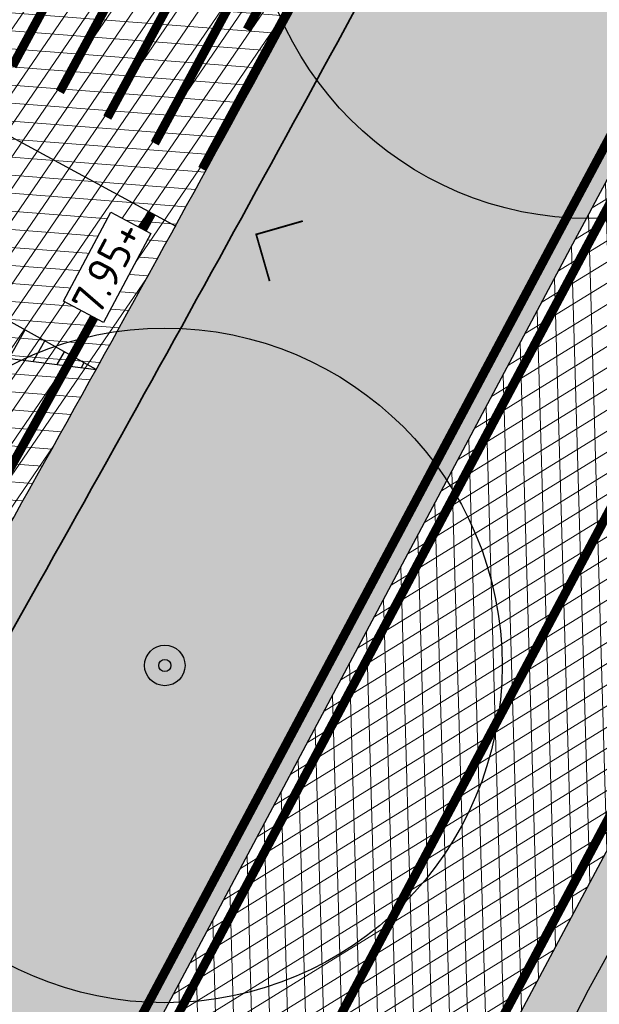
# Model space of a CAD drawing. Header units: metres. Extents: x 157685 to 160831, y 403691 to 406312.
# Tile 87 of 134: x 159809.5 to 159815.94, y 404999.41 to 405010.35. Entities that reach past the tile are written whole.
import ezdxf

# ---------------------------------------------------------------- set-up
doc = ezdxf.new("R2010")
doc.units = ezdxf.units.M
doc.linetypes.add('VW-1-3_STREEP', pattern=[4, 1, -3])
doc.linetypes.add('VW-30-270_STREEP', pattern=[3, 0.3, -2.7])
doc.layers.get('Defpoints').update_dxf_attribs({"color": 171})
for name, color, linetype, lineweight in [('B-WE-GR-BOOM-S (ingemeten)', 90, 'Continuous', 25), ('N-WE-GR-DOORWORTELBARE RUIMTE-G', 80, 'Continuous', 35), ('N-WE-GR-GRAS-A', 62, 'Continuous', 18), ('N-WE-GW-HOOGTE_AFWERKHOOGTE-T25', 7, 'Continuous', 25), ('N-WE-VH-GESLOTENVERHARDING_ASFALT-A-200', 253, 'Continuous', 18), ('N-WE-VH-HALFVERHARDING_GRASBETONSTEEN-A-200', 132, 'Continuous', 18), ('N-WE-VH-HALFVERHARDING_GRASBETONSTEEN-G', 7, 'Continuous', 35), ('N-WE-VH-KANTVERHARDING-G', 7, 'Continuous', 30), ('N-WE-VH-PLATEAU_TALUD-S', 7, 'Continuous', 25), ('N-WE-VH-VERHARDING_ASFALT-A', 252, 'Continuous', 18), ('N-WE-VW-MARKERING_LANGS_STREEP_13_010-G', 7, 'VW-1-3_STREEP', 13), ('N-WE-VW-MARKERING_LANGS_STREEP_30270_010-G', 7, 'VW-30-270_STREEP', 13), ('N-WE-VW-MARKERING_LANGS_STREEP_DOORGETROKKEN_010-G', 7, 'Continuous', 13)]:
    doc.layers.add(name, color=color, linetype=linetype, lineweight=lineweight)
doc.layers.add('Iv-a-afwateringsprofiel', color=5, linetype='Continuous')
doc.styles.add('NLCS-ISO-M200-T18', font='NLCS-ISO.TTF', dxfattribs={"height": 0.36})
pattern_1 = [(0, (0, 0), (1, 1), [0.12, -0.8]), (45, (0.4, 0.2), (-0.1131370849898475, 1.866761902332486), [0.12, -0.8]), (29.99999999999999, (0.08, 0.12), (0.2274613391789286, 1.286025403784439), [0.12, -0.8]), (15, (0.32, 0.48), (0.3856270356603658, 0.7244941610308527), [0.12, -0.8]), (135, (0.16, 2), (-0.02828427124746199, -0.6505382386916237), [0.12, -0.8]), (150, (1.2, 0.4), (0.2156921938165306, -0.5864101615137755), [0.12, -0.8]), (165, (0.24, 0.04), (0.1434520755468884, -0.7010146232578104), [0.12, -0.8]), (85, (0.4, 0.4), (-0.872677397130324, 1.040016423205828), [0.12, -0.8]), (99.99999999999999, (0, 0), (-1.112117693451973, 0.7787131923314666), [0.12, -0.7999999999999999])]

# ---------------------------------------------------------------- blocks, each defined once
blk = doc.blocks.new('*U72')
for points, const_width in [([(-0.04764860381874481, -0.08791820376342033), (-4.443558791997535, 2.294511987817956)], 0.1999999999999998), ([(-5.455014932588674, 0.1128564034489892), (-4.311689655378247, 2.223024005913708)], 0.09999999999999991), ([(-4.429059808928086, 1.376658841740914), (-4.047951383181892, 2.080048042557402)], 0.09999999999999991), ([(-4.927505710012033, -0.1730352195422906), (-3.784180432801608, 1.937132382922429)], 0.09999999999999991), ([(-3.901550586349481, 1.090767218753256), (-3.520442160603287, 1.794156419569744)], 0.09999999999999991), ([(-4.399996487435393, -0.4589268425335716), (-3.256671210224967, 1.651240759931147)], 0.09999999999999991), ([(-3.374041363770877, 0.8048755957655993), (-2.992932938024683, 1.508264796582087)], 0.09999999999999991), ([(-3.872487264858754, -0.7448184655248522), (-2.729161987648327, 1.365349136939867)], 0.09999999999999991), ([(-2.846532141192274, 0.518983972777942), (-2.465423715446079, 1.222373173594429)], 0.09999999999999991), ([(-3.344978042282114, -1.030710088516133), (-2.201652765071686, 1.079457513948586)], 0.09999999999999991), ([(-2.31902291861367, 0.2330923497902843), (-1.937914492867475, 0.9364815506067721)], 0.09999999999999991), ([(-2.817468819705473, -1.316601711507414), (-1.674143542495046, 0.7935658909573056)], 0.09999999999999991), ([(-1.791513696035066, -0.05279927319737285), (-1.410405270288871, 0.6505899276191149)], 0.09999999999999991), ([(-2.289959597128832, -1.602493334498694), (-1.146634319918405, 0.5076742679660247)], 0.09999999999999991), ([(-1.264004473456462, -0.3386908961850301), (-0.8828960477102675, 0.3646983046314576)], 0.09999999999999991), ([(-1.762450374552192, -1.888384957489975), (-0.6191250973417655, 0.2217826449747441)], 0.09999999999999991), ([(-0.7364952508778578, -0.6245825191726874), (-0.3553868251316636, 0.07880668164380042)], 0.09999999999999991), ([(-1.234941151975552, -2.174276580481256), (-0.09161587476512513, -0.06410897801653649)], 0.09999999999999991)]:
    blk.add_lwpolyline(points, dxfattribs=dict(const_width=const_width))
for points in [[(0, 0), (-4.395910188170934, 2.382430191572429)], [(-1.524519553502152, -2.81352328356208), (-5.920552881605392, -0.4311043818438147)]]:
    blk.add_lwpolyline(points)
blk = doc.blocks.new('SGR-BOOM_01')
at = {"ltscale": 0.1}
h = blk.add_hatch(color=256, dxfattribs=at)
edge = h.paths.add_edge_path()
edge.add_arc((7.366995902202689e-12, -5.115907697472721e-12), 0.15, 0, 360)
for centre, radius in [((0, 0), 2.5), ((7.366995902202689e-12, -5.115907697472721e-12), 0.04499999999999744)]:
    blk.add_circle(centre, radius)
blk.add_circle((7.366995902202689e-12, -5.115907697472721e-12), 0.15, dxfattribs=at)
blk = doc.blocks.new('*U874')
h = blk.add_hatch()
h.set_pattern_fill('AMO-BODEM_LEEM', color=256, scale=0.1, angle=135, pattern_type=2)
h.set_pattern_definition([(270, (-0.4999999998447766, -0.5295081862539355), (0.25, -5.551115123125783e-17), [])])
h.paths.add_polyline_path([(2.500000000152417, 0), (2.500000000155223, 1.000000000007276), (0, 0)])
h = blk.add_hatch()
h.set_pattern_fill('AMO-BODEM_LEEM', color=256, scale=0.1, angle=135, pattern_type=2)
h.set_pattern_definition([(270, (-1.499999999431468, -0.5295081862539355), (0.25, -5.551115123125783e-17), [])])
h.paths.add_polyline_path([(2.500000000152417, 0), (2.500000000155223, 1.000000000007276), (5.000000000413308, 0)])
for points in [[(2.500000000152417, 0), (2.500000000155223, 1.000000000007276), (0, 0)], [(2.500000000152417, 0), (2.500000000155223, 1.000000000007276), (5.000000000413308, 0)]]:
    blk.add_lwpolyline(points, close=True)

msp = doc.modelspace()

# ---------------------------------------------------------------- hatches: boundary and pattern name
at = {"layer": 'N-WE-GR-GRAS-A'}
h = msp.add_hatch(dxfattribs=at)
h.set_pattern_fill('AGR-GRAS_01-SO', color=256, scale=0.04, pattern_type=2)
h.set_pattern_definition(pattern_1)
h.paths.add_polyline_path([(159947.8480232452, 405248.5197582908, 0.405894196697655), (159943.9963303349, 405246.8913364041, -0.02247269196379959), (159914.6133930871, 405185.2143397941), (159834.087039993, 405034.0711958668, -0.005446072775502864), (159828.8246266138, 405024.4480227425), (159824.0115389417, 405015.8698070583, 0.005527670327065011), (159818.7089963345, 405006.1694910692), (159804.5859618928, 404979.6405398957, 0.05550154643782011), (159802.9510267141, 404975.5270516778), (159802.7037713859, 404974.6246129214, -0.1055589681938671), (159798.1917326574, 404965.9102367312), (159797.9894941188, 404965.66424889), (159801.2993328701, 404963.0766571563), (159803.4982866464, 404968.2081257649), (159805.123, 404975.672), (159805.3566544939, 404977.1680057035), (159806.0768332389, 404979.1208073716), (159808.1428506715, 404983.3803700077), (159813.9034474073, 404994.2923969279), (159823.434, 405011.915), (159826.4851087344, 405017.4938640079), (159834.3457042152, 405031.9490872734), (159842.820580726, 405047.6050551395), (159852.8457538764, 405066.2756003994), (159860.5369566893, 405080.651914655), (159862.171, 405083.398), (159863.044, 405083.998), (159863.964, 405083.981), (159866.285, 405087.879), (159865.815, 405088.069), (159865.372, 405089.004), (159865.669, 405090.71), (159867.9746014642, 405094.9288151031), (159873.7270684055, 405105.4901040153), (159879.553055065, 405116.2642487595), (159884.8916839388, 405126.1371104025), (159888.6950492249, 405132.9843372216), (159892.689, 405140.154), (159893.843, 405139.449), (159895.973, 405143.646), (159894.866, 405144.519), (159903.7778467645, 405161.353507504), (159912.3515452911, 405177.5492518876), (159920.630907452, 405193.0924523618), (159930.3511431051, 405211.3255466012), (159931.1391447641, 405213.0938378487), (159932.8931217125, 405217.14909361), (159935.5026393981, 405223.1823893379), (159940.4574736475, 405234.8870829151), (159945.19, 405246.771), (159948.338, 405246.025), (159948.699, 405245.033), (159952.5023399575, 405246.7082795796)])
h = msp.add_hatch(dxfattribs=at)
h.set_pattern_fill('AGR-GRAS_01-SO', color=256, scale=0.04, pattern_type=2)
h.set_pattern_definition(pattern_1)
h.paths.add_polyline_path([(159799.5754339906, 404976.4519158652, -0.05550154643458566), (159801.4964828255, 404981.2852645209), (159815.6195172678, 405007.8142156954, -0.003457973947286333), (159818.9346156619, 405013.9388598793, 0.4117908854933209), (159818.161011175, 405016.6472372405), (159816.9072270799, 405017.3507136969), (159814.9835248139, 405013.740039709, -0.005464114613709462), (159809.7075254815, 405004.0928493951), (159802.4735925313, 404991.2022168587, -0.037727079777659), (159793.8709921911, 404978.2647071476, 0.4179620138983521), (159795.2317634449, 404967.8211425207), (159795.4881457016, 404968.1329867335, 0.1055589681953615), (159799.3281786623, 404975.5494771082)])
at = {"layer": 'N-WE-VH-GESLOTENVERHARDING_ASFALT-A-200', "true_color": 0xcf7363}
h = msp.add_hatch(dxfattribs=at)
h.set_pattern_fill('AVH-ASFALT-SO', color=23, scale=0.2, pattern_type=2)
h.set_pattern_definition([(31.64993266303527, (159085.9115677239, 404918.0168982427), (-0.1049455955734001, 0.1702539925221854), []), (91.64993266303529, (159085.9115677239, 404918.0168982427), (-0.1999170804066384, -0.00575855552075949), [])])
edge = h.paths.add_edge_path()
edge.add_arc((159243.5186586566, 405542.7615638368), 760.4000000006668, 337.7059771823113, 338.740321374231)
edge.add_line((159952.1708772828, 405267.0439673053), (159995.4326285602, 405378.2357679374))
edge.add_line((159995.4326285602, 405378.2357679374), (159992.7713508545, 405381.0483546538))
edge.add_line((159992.7713508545, 405381.0483546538), (159948.9090640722, 405268.3130514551))
edge.add_arc((159243.5186586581, 405542.7615638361), 756.8999999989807, 331.9521103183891, 338.74032137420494, ccw=False)
edge.add_line((159911.5244509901, 405186.8600726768), (159830.9980978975, 405035.7169287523))
edge.add_arc((159389.7206554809, 405270.8216263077), 499.9999999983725, 330.7039747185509, 331.95211031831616, ccw=False)
edge.add_line((159825.7722653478, 405026.1606495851), (159822.5813815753, 405020.4736371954))
edge.add_arc((159820.8371751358, 405021.4522811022), 2.000000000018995, 240.7039747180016, 330.70397471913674, ccw=False)
edge.add_line((159819.8585312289, 405019.7080746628), (159818.0299644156, 405020.7340517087))
edge.add_line((159818.0299644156, 405020.7340517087), (159816.3838409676, 405017.6443765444))
edge.add_line((159816.3838409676, 405017.6443765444), (159818.161011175, 405016.6472372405))
edge.add_arc((159817.1823672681, 405014.903030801), 1.999999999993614, -28.82169555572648, 60.70397471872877, ccw=False)
edge.add_arc((160260.0631488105, 404771.2088303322), 503.500000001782, 151.1783044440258, 151.9708105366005)
edge.add_line((159815.6195172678, 405007.8142156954), (159801.4964828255, 404981.2852645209))
edge.add_arc((159822.2401279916, 404970.2421134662), 23.49999999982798, 151.9708105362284, 164.677791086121)
edge.add_line((159799.5754339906, 404976.4519158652), (159799.3281786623, 404975.5494771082))
edge.add_arc((159780.0390773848, 404980.83441532), 19.99999999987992, 320.5747175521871, 344.67779108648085, ccw=False)
edge.add_line((159795.4881457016, 404968.1329867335), (159794.8501385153, 404967.3569624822))
edge.add_line((159794.8501385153, 404967.3569624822), (159797.6083362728, 404965.2006369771))
edge.add_line((159797.6083362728, 404965.2006369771), (159798.1917326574, 404965.9102367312))
edge.add_arc((159780.0390773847, 404980.83441532), 23.5000000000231, 320.574717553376, 344.6777910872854)
edge.add_line((159802.7037713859, 404974.6246129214), (159802.9510267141, 404975.5270516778))
edge.add_arc((159822.2401279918, 404970.2421134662), 19.99999999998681, 151.9708105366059, 164.6777910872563, ccw=False)
edge.add_line((159804.5859618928, 404979.6405398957), (159818.7089963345, 405006.1694910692))
edge.add_arc((160260.0631488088, 404771.2088303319), 500.000000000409, 150.7039747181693, 151.9708105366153, ccw=False)
edge.add_line((159824.0115389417, 405015.8698070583), (159828.8246266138, 405024.4480227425))
edge.add_arc((159389.7206554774, 405270.8216263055), 503.5000000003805, 330.7039747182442, 331.9521103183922)
edge.add_line((159834.087039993, 405034.0711958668), (159914.6133930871, 405185.2143397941))
edge.add_arc((159243.5186586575, 405542.7615638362), 760.3999999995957, 331.952110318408, 337.1016051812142)
edge.add_arc((159946.7599192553, 405245.724041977), 3.000000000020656, 68.73381308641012, 157.1016051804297, ccw=False)
edge.add_line((159947.8480232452, 405248.5197582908), (159952.5023399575, 405246.7082795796))
edge.add_line((159952.5023399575, 405246.7082795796), (159953.246, 405248.619))
edge.add_line((159953.246, 405248.619), (159948.7658612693, 405250.3627028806))
edge.add_arc((159949.8539733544, 405253.1584160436), 2.999999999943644, 157.7059771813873, 248.733647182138, ccw=False)
at = {"layer": 'N-WE-VH-HALFVERHARDING_GRASBETONSTEEN-A-200'}
h = msp.add_hatch(dxfattribs=at)
h.set_pattern_fill('AVH-GRASBETONSTEEN_02-SO', color=256, scale=0.2, pattern_type=2)
h.set_pattern_definition([(45, (0, 0), (-0.1979898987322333, 0.1979898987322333), [0.14, -0.14]), (135, (0, 0), (-0.1979898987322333, -0.1979898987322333), [0.14, -0.14]), (45, (-0.098994, 0.098994), (-0.1979898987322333, 0.1979898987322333), [0.14, -0.14]), (135, (0.098994, 0.098994), (-0.1979898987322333, -0.1979898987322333), [0.14, -0.14])])
h.paths.add_polyline_path([(159818.0299644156, 405020.7340517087), (159818.5533505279, 405020.4403888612), (159858.5821423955, 405095.5720348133), (159858.101704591, 405095.9463090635)])
edge = h.paths.add_edge_path()
edge.add_line((159816.9072270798, 405017.3507136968), (159816.3838409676, 405017.6443765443))
edge.add_line((159816.3838409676, 405017.6443765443), (159814.4539918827, 405014.0221653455))
edge.add_arc((159370.9701622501, 405250.3023863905), 502.500000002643, 330.69983995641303, 331.9521103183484, ccw=False)
edge.add_line((159809.1842847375, 405004.3864803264), (159801.9503517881, 404991.4958477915))
edge.add_arc((159712.5633914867, 405041.6577987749), 102.4999999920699, 322.0575289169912, 330.69983995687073, ccw=False)
edge.add_arc((159799.7068432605, 404973.714669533), 7.999999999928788, 142.05752891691, 232.6236210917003)
edge.add_line((159794.8504570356, 404967.3573499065), (159795.2312963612, 404967.820574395))
edge.add_line((159795.2312963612, 404967.820574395), (159795.1491304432, 404967.8848107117))
edge.add_arc((159799.7068432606, 404973.7146695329), 7.400000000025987, 142.0575289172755, 231.9821358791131, ccw=False)
edge.add_arc((159712.5633914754, 405041.6577987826), 103.1000000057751, 322.0575289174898, 330.6998399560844)
edge.add_line((159802.4735925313, 404991.2022168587), (159809.7075254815, 405004.0928493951))
edge.add_arc((159370.9701619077, 405250.3023865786), 503.1000003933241, 330.6998399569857, 331.9521103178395)
edge.add_line((159814.9835248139, 405013.740039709), (159816.9072270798, 405017.3507136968))
at = {"layer": 'N-WE-VH-VERHARDING_ASFALT-A'}
h = msp.add_hatch(dxfattribs=at)
h.set_pattern_fill('AVH-ASFALT', color=256, scale=0.2, angle=90, pattern_type=2)
h.set_pattern_definition([(355.6069263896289, (158844.5507043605, 404349.5946988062), (0.01531969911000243, 0.199412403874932), []), (55.60692638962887, (158844.5507043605, 404349.5946988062), (-0.1650363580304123, 0.112973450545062), [])])
h.paths.add_polyline_path([(159809.1842847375, 405004.3864803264, 0.003682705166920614), (159812.7591361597, 405010.8681521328), (159808.3632259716, 405013.2505823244, -0.003682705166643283), (159804.8239452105, 405006.8334047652), (159797.5900122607, 404993.9427722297, -0.03772707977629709), (159789.4546724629, 404981.707978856), (159793.3978150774, 404978.6336291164, 0.03772707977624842), (159801.9503517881, 404991.4958477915)])

# ---------------------------------------------------------------- linework, layer by layer
at = {"color": 210, "const_width": 0.02}
msp.add_lwpolyline([(159812.272999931, 405007.4482036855), (159812.123923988, 405007.9672184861), (159812.6429387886, 405008.1162944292)], dxfattribs=at)
at = {"layer": 'Defpoints'}
msp.add_lwpolyline([(159642.5019089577, 404787.4039053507), (159653.6668522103, 404805.1671209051), (159667.9254728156, 404827.3715749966), (159679.0873603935, 404842.6683620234), (159696.9900310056, 404866.6085228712), (159709.0514810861, 404881.902996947), (159717.5996429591, 404892.8312869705), (159735.3084362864, 404912.9124054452), (159750.5375672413, 404927.2940710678), (159782.0013919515, 404954.1959113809), (159792.3758286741, 404957.9737676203), (159797.4267364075, 404958.6579742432), (159797.7030231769, 404958.8679199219), (159801.0993757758, 404962.7539939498), (159801.7167098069, 404963.5090785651), (159799.5556454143, 404965.6721689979), (159802.6555746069, 404969.5623042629), (159803.7314530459, 404973.4592231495), (159804.7905428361, 404978.1334488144), (159815.8168216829, 404999.5696150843), (159827.6760001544, 405021.2247355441)], dxfattribs=at)
at = {"layer": 'N-WE-GR-DOORWORTELBARE RUIMTE-G', "const_width": 0.1}
msp.add_lwpolyline([(159795.074078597, 404967.9442716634), (159795.333655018, 404968.2600010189, 0.1055589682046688), (159799.1352876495, 404975.6023264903), (159799.3825429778, 404976.5047652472, -0.0555015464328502), (159801.3199411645, 404981.3792487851), (159815.4429756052, 405007.9081999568, -0.003457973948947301), (159818.7593908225, 405014.0352769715)], format="xyb", dxfattribs=at)
at = {"layer": 'N-WE-VH-HALFVERHARDING_GRASBETONSTEEN-G'}
msp.add_lwpolyline([(159816.9072270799, 405017.3507136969), (159814.9835248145, 405013.7400397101, -0.005464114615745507), (159809.7075254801, 405004.0928493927), (159802.4735925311, 404991.2022168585, -0.03772707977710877), (159793.8709921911, 404978.2647071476, 0.413828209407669), (159795.1491304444, 404967.8848107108), (159795.2312963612, 404967.820574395)], format="xyb", dxfattribs=at)
at = {"layer": 'N-WE-VH-KANTVERHARDING-G'}
for points in [[(159802.4942940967, 404961.3808544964), (159794.779586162, 404967.4121194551, -0.4138282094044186), (159793.3978150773, 404978.6336291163, 0.03772707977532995), (159801.9503517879, 404991.4958477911), (159809.1842847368, 405004.3864803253, 0.005464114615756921), (159814.4539918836, 405014.0221653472), (159907.6412094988, 405188.928994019, 0.02962782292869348), (159944.8084988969, 405269.9084715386), (160120.8914682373, 405722.4787407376)], [(159943.9963303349, 405246.891336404, -0.02247269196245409), (159914.613393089, 405185.2143397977), (159834.0870399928, 405034.0711958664, -0.005446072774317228), (159828.8246266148, 405024.4480227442), (159824.0115389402, 405015.8698070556, 0.00552767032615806), (159818.7089963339, 405006.1694910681), (159804.5859618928, 404979.6405398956, 0.05550154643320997), (159802.9510267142, 404975.527051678), (159802.7037713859, 404974.6246129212, -0.1055589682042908), (159798.1917326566, 404965.9102367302), (159797.607972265, 404965.2001942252)], [(159794.8499793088, 404967.3567688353), (159795.4881457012, 404968.132986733, 0.1055589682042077), (159799.3281786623, 404975.5494771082), (159799.5754339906, 404976.4519158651, -0.05550154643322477), (159801.4964828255, 404981.2852645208), (159815.6195172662, 405007.8142156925, -0.003457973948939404), (159818.9346156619, 405013.9388598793)]]:
    msp.add_lwpolyline(points, format="xyb", dxfattribs=at)
at = {"layer": 'N-WE-VW-MARKERING_LANGS_STREEP_13_010-G', "const_width": 0.1, "flags": 128}
msp.add_lwpolyline([(159795.0893364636, 404981.3725733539, 0.02988883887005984), (159801.6887314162, 404991.6426632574), (159808.9226643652, 405004.5332957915, 0.002089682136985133), (159810.9616551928, 405008.2025595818, 0.002089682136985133)], format="xyb", dxfattribs=at)
at = {"layer": 'N-WE-VW-MARKERING_LANGS_STREEP_30270_010-G', "const_width": 0.1, "flags": 128}
msp.add_lwpolyline([(159796.229237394, 404966.2787997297), (159796.839939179, 404967.0216117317, 0.105558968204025), (159801.0159750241, 404975.0870450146), (159801.2632303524, 404975.9894837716, -0.05550154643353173), (159803.0412223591, 404980.4629022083), (159817.1642567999, 405006.9918533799, -0.005527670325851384), (159822.485358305, 405016.7261204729), (159827.2984459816, 405025.3043361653, 0.005446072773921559), (159832.5425689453, 405034.8940623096), (159913.0689220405, 405186.0372062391, 0.0296278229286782), (159950.5399706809, 405267.6785093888), (160119.4835526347, 405701.899051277, -0.01810380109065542), (160120.9674097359, 405705.3389094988), (160128.8690928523, 405721.9735876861, -0.152845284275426), (160214.8030370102, 405814.8109185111), (160301.4080942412, 405864.4726545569, -0.01138945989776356), (160305.3402479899, 405866.6099572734), (160314.0858624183, 405871.4071811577)], format="xyb", dxfattribs=at)
at = {"layer": 'N-WE-VW-MARKERING_LANGS_STREEP_DOORGETROKKEN_010-G', "const_width": 0.1, "flags": 128}
for points in [[(159943.8581508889, 405246.9497011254, -0.0224726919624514), (159914.4810098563, 405185.284871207), (159833.9546567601, 405034.1417272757, -0.005446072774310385), (159828.6938111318, 405024.5214210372), (159823.8807234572, 405015.9432053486, 0.005527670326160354), (159818.5765900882, 405006.2399792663), (159804.4535556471, 404979.7110280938, 0.05550154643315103), (159802.8063584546, 404975.5666887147), (159802.5591031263, 404974.6642499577, -0.1055589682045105), (159798.0758646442, 404966.0054974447), (159797.4921042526, 404965.2954549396)], [(159794.9658473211, 404967.2615081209), (159795.6040137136, 404968.0377260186, 0.1055589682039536), (159799.4728469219, 404975.5098400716), (159799.7201022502, 404976.4122788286, -0.05550154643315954), (159801.6288890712, 404981.2147763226), (159815.751923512, 405007.7437274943, -0.00345797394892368), (159819.0660342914, 405013.8665470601, -0.00345797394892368)]]:
    msp.add_lwpolyline(points, format="xyb", dxfattribs=at)

# ---------------------------------------------------------------- block references
at = {"layer": 'B-WE-GR-BOOM-S (ingemeten)', "xscale": 1.5, "yscale": 1.5, "zscale": 1.5}
for p in [(159815.8272750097, 405011.8935376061, 8.005135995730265), (159811.1080934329, 405003.1755998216, 8.178955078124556)]:
    msp.add_blockref('SGR-BOOM_01', p, dxfattribs=at)
at = {"layer": 'Iv-a-afwateringsprofiel', "rotation": 150.9715184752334}
msp.add_blockref('*U874', (159810.345409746, 405006.4671102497), dxfattribs=at)
at = {"layer": 'N-WE-VH-PLATEAU_TALUD-S'}
msp.add_blockref('*U72', (159812.7591361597, 405010.8681521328), dxfattribs=at)

# ---------------------------------------------------------------- next in the draw order: texts
at = {"layer": 'N-WE-GW-HOOGTE_AFWERKHOOGTE-T25', "insert": (159810.4684506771, 405007.6007920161), "char_height": 0.3599999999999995, "width": 0.9778270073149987, "attachment_point": 5, "rotation": 62.0030220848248, "style": 'NLCS-ISO-M200-T18', "bg_fill": 19, "box_fill_scale": 1.2, "bg_fill_color": 256, "bg_fill_transparency": 0}
msp.add_mtext('7.95+', dxfattribs=at)

doc.saveas('drawing.dxf')
